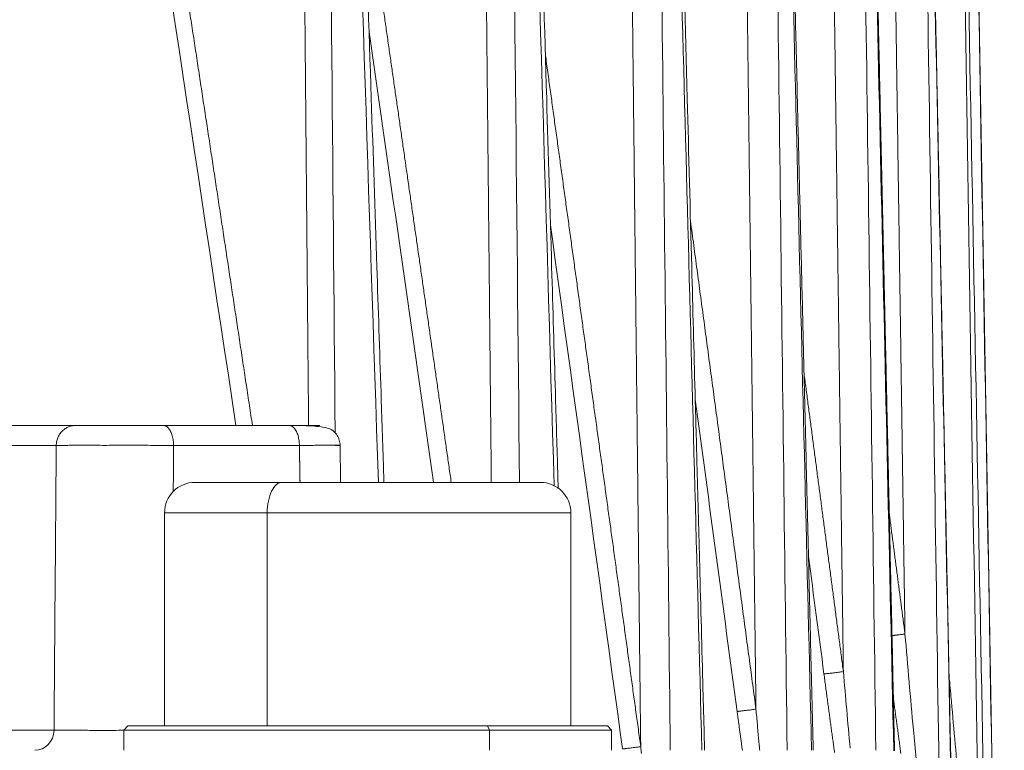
# Model space of a CAD drawing. Header units: millimetres. Extents: x 5437 to 18441, y -4466 to 3128.
# Tile 70 of 256: x 8186 to 8211, y -2734 to -2716. Entities that reach past the tile are written whole.
import ezdxf

# ---------------------------------------------------------------- set-up
doc = ezdxf.new("R2010")
doc.units = ezdxf.units.MM
doc.layers.add('1', color=7, linetype='Continuous', true_color=0xffffff)
doc.dimstyles.get("Standard").update_dxf_attribs({"dimtxt": 0.18, "dimasz": 0.18, "dimexe": 0.18, "dimexo": 0.0625, "dimgap": 0.09, "dimtad": 0, "dimtih": 1, "dimtoh": 1, "dimdec": 4, "dimzin": 0, "dimdsep": 46, "dimtxsty": 'Standard', "dimcen": 0.09, "dimadec": 0, "dimazin": 0, "dimtfac": 1, "dimtdec": 4, "dimtofl": 0, "dimtmove": 0, "dimatfit": 3, "dimfxl": 1, "dimtolj": 1, "dimtzin": 0, "dimarcsym": 0})

# ---------------------------------------------------------------- blocks, each defined once
blk = doc.blocks.new('*D53')
at = {"color": 0, "lineweight": -2, "transparency": 16777216}
for p, q in [((10989.431, -2154.415), (10692.917, -2240.821)), ((11069.431, -2154.415), (10989.431, -2154.415)), ((8443.48, -2896.412), (8443.48, -2896.232)), ((8443.39, -2896.322), (8443.57, -2896.322))]:
    blk.add_line(p, q, dxfattribs=at)
at = {"color": 0, "lineweight": 20, "transparency": 16777216}
blk.add_solid([(10689.187, -2228.02), (10696.648, -2253.622), (10616.112, -2263.203)], dxfattribs=at)
at = {"layer": 'Defpoints', "color": 0, "lineweight": 20, "transparency": 16777216}
for p in [(10616.112, -2263.203), (6270.848, -3529.44)]:
    blk.add_point(p, dxfattribs=at)
at = {"color": 0, "lineweight": 20, "transparency": 16777216, "insert": (11249.521, -2154.415), "char_height": 80, "attachment_point": 5}
blk.add_mtext('\\A1;R2260', dxfattribs=at)
blk = doc.blocks.new('*D54')
at = {"color": 0, "lineweight": -2, "transparency": 16777216}
blk.add_line((7492.685, -2896.322), (7463.516, -2896.322), dxfattribs=at)
at = {"color": 0, "lineweight": -3, "transparency": 16777216}
for start, end in [(14.724706, 87.329624), (101.590205, 175.275294)]:
    blk.add_arc((8434.119, -2896.322), 970.423, start, end, dxfattribs=at)
at = {"color": 0, "lineweight": 20, "transparency": 16777216}
for points in [[(9385.695, -2646.81), (9359.647, -2652.519), (9389.799, -2727.809)], [(7480.316, -2816.939), (7453.672, -2815.84), (7463.696, -2896.322)]]:
    blk.add_solid(points, dxfattribs=at)
at = {"layer": 'Defpoints', "color": 0, "lineweight": 20, "transparency": 16777216}
for p in [(7900.863, -2085.545), (10671.817, -2501.755), (7492.748, -2896.322), (7740.501, -2896.322), (8434.119, -2896.322)]:
    blk.add_point(p, dxfattribs=at)
at = {"color": 0, "lineweight": 20, "transparency": 16777216, "insert": (8359.241, -1928.792), "char_height": 80, "attachment_point": 5}
blk.add_mtext('\\A1;165%%D', dxfattribs=at)

msp = doc.modelspace()

# ---------------------------------------------------------------- linework, layer by layer
at = {"color": 7, "lineweight": 20}
msp.add_arc((8443.47995, -2896.41157), 893, 10.1099821, 350.11198757, dxfattribs=at)
at = {"layer": '1', "color": 0, "lineweight": 20}
for p, q in [((8209.75749, -2706.28666), (8210.8841, -2770.83029)), ((8189.85247, -2725.82157), (8192.94787, -2725.82157)), ((8187.21411, -2726.31459), (8185.42644, -2726.31459)), ((8193.19784, -2726.31459), (8190.10244, -2726.31459)), ((8189.87852, -2727.97157), (8189.87852, -2733.22157)), ((8189.87852, -2727.97157), (8192.40667, -2727.97157)), ((8192.40667, -2733.22157), (8192.40667, -2727.97157)), ((8199.87852, -2727.97157), (8192.40667, -2727.97157)), ((8199.87852, -2733.22157), (8199.87852, -2727.97157)), ((8188.97852, -2733.22157), (8188.87852, -2733.32157)), ((8197.82851, -2733.22157), (8197.87851, -2733.32157)), ((8200.87852, -2733.32157), (8200.77852, -2733.22157)), ((8185.36394, -2733.32855), (8187.15937, -2733.32855)), ((8188.87852, -2733.32157), (8197.87852, -2733.32157)), ((8188.87852, -2733.32157), (8188.87852, -2733.82157)), ((8197.87852, -2733.32157), (8200.87852, -2733.32157)), ((8197.87852, -2733.32157), (8197.87852, -2733.82157)), ((8200.87852, -2733.82157), (8200.87852, -2733.32157))]:
    msp.add_line(p, q, dxfattribs=at)
for centre, start, end in [((8190.62852, -2727.97157), 90, 180), ((8199.12852, -2727.97157), 0, 90)]:
    msp.add_arc(centre, 0.75, start, end, dxfattribs=at)
for centre, major_axis, ratio, end_param in [((8192.77744, -2727.97157), (0, -0.75), 0.49436993, 4.71238898), ((8186.68698, -2733.32157), (0, 0.5), 0.94486602, 4.69842635)]:
    msp.add_ellipse(centre, major_axis=major_axis, ratio=ratio, start_param=3.14159265, end_param=end_param, dxfattribs=at)
for points, degree in [([(8191.6363, -2725.821), (8190.64249, -2719.23332), (8189.64336, -2712.64645), (8188.63819, -2706.06052)], 3), ([(8189.03037, -2706.00398), (8189.63636, -2709.9669), (8190.2405, -2713.93011), (8190.84287, -2717.89358), (8191.44353, -2721.85732), (8192.04256, -2725.8213)], 5), ([(8193.42438, -2725.82149), (8193.38919, -2721.91452), (8193.35398, -2718.00756), (8193.31874, -2714.10059), (8193.28349, -2710.19363), (8193.24821, -2706.28666)], 5), ([(8193.90108, -2706.28666), (8193.9601, -2712.85877), (8194.01905, -2719.43089), (8194.07793, -2726.003)], 3), ([(8195.14121, -2727.22129), (8194.90995, -2720.24303), (8194.67757, -2713.26482), (8194.44402, -2706.28666)], 3), ([(8197.9211, -2727.22128), (8197.8788, -2723.03436), (8197.83646, -2718.84743), (8197.79409, -2714.66051), (8197.75169, -2710.47359), (8197.70927, -2706.28666)], 5), ([(8198.40389, -2706.28666), (8198.47427, -2713.2649), (8198.54456, -2720.24315), (8198.61474, -2727.22139)], 3), ([(8199.46678, -2727.31697), (8199.25929, -2720.30683), (8199.05094, -2713.29672), (8198.8417, -2706.28666)], 3), ([(8201.59759, -2733.73065), (8201.53616, -2728.24185), (8201.47466, -2722.75305), (8201.4131, -2717.26426), (8201.35148, -2711.77546), (8201.2898, -2706.28666)], 5), ([(8202.01793, -2706.28666), (8202.12067, -2715.46487), (8202.2232, -2724.64309), (8202.32554, -2733.82131)], 3), ([(8203.10396, -2733.81809), (8202.85921, -2724.6409), (8202.61331, -2715.46376), (8202.36623, -2706.28666)], 3), ([(8204.43435, -2732.80768), (8204.36906, -2727.50347), (8204.30369, -2722.19927), (8204.23827, -2716.89507), (8204.17277, -2711.59086), (8204.10721, -2706.28666)], 5), ([(8204.8617, -2706.28666), (8204.97479, -2715.46487), (8205.08764, -2724.64309), (8205.20026, -2733.82131)], 3), ([(8205.80191, -2733.82129), (8205.57912, -2724.64304), (8205.35541, -2715.46483), (8205.13076, -2706.28666)], 3), ([(8206.58476, -2731.88323), (8206.51585, -2726.76392), (8206.44686, -2721.6446), (8206.3778, -2716.52529), (8206.30867, -2711.40598), (8206.23946, -2706.28666)], 5), ([(8207.01391, -2706.28666), (8207.13769, -2715.46487), (8207.26119, -2724.64309), (8207.38442, -2733.82131)], 3), ([(8207.82463, -2733.83299), (8207.62071, -2724.65085), (8207.41604, -2715.46874), (8207.21059, -2706.28666)], 3), ([(8208.10116, -2730.9573), (8208.0288, -2726.02317), (8207.95637, -2721.08904), (8207.88385, -2716.15492), (8207.81126, -2711.22079), (8207.73859, -2706.28666)], 5), ([(8208.52707, -2706.28666), (8208.66411, -2715.60639), (8208.80081, -2724.92612), (8208.93719, -2734.24586)], 3), ([(8209.23336, -2734.51418), (8209.04154, -2725.10499), (8208.84906, -2715.69581), (8208.65591, -2706.28666)], 3), ([(8209.43493, -2706.28666), (8209.61623, -2717.62215), (8209.79695, -2728.95766), (8209.97709, -2740.29318)], 3), ([(8210.13819, -2740.29318), (8209.92583, -2728.95765), (8209.71267, -2717.62214), (8209.4987, -2706.28666)], 3), ([(8209.75662, -2706.28666), (8209.95358, -2717.62215), (8210.14986, -2728.95765), (8210.34547, -2740.29318)], 3), ([(8194.78513, -2712.23313), (8195.21609, -2715.23055), (8195.64648, -2718.22805), (8196.07633, -2721.22562), (8196.50565, -2724.22328), (8196.93445, -2727.221)], 5), ([(8196.50125, -2727.22114), (8195.97289, -2723.52296), (8195.44361, -2719.82492), (8194.91334, -2716.12702)], 3), ([(8199.25234, -2716.69879), (8199.72212, -2720.10506), (8200.19152, -2723.51139), (8200.66056, -2726.91776), (8201.12925, -2730.32418), (8201.59759, -2733.73065)], 5), ([(8202.82257, -2720.7844), (8203.1451, -2723.18903), (8203.46754, -2725.59368), (8203.78989, -2727.99833), (8204.11216, -2730.403), (8204.43435, -2732.80768)], 5), ([(8201.14995, -2733.78719), (8200.55927, -2729.48762), (8199.96795, -2725.18814), (8199.37595, -2720.88875)], 3), ([(8205.61719, -2724.54279), (8205.81073, -2726.01087), (8206.00425, -2727.47896), (8206.19777, -2728.94705), (8206.39127, -2730.41514), (8206.58476, -2731.88323)], 5), ([(8203.9698, -2732.86422), (8203.62664, -2730.3019), (8203.28338, -2727.73959), (8202.94, -2725.1773)], 3), ([(8185.88531, -2725.82157), (8186.27897, -2725.82157), (8186.65604, -2725.82157), (8187.01654, -2725.82157), (8187.35991, -2725.82157), (8187.68622, -2725.82157)], 5), ([(8187.15937, -2733.32855), (8187.17764, -2730.99056), (8187.19589, -2728.65258), (8187.21411, -2726.31459)], 3), ([(8190.10244, -2726.31459), (8190.10071, -2726.54109), (8190.09898, -2726.7676), (8190.09725, -2726.99411), (8190.09552, -2727.22062), (8190.09379, -2727.44712)], 5), ([(8193.21333, -2727.22158), (8193.21024, -2727.04018), (8193.20714, -2726.85878), (8193.20404, -2726.67738), (8193.20094, -2726.49599), (8193.19784, -2726.31459)], 5), ([(8194.21324, -2727.22159), (8194.19764, -2726.30838)], 1), ([(8207.71531, -2728.00501), (8207.79248, -2728.59547), (8207.86965, -2729.18593), (8207.94682, -2729.77639), (8208.02399, -2730.36684), (8208.10116, -2730.9573)], 5), ([(8206.10719, -2731.93977), (8205.98031, -2730.97684), (8205.85342, -2730.01391), (8205.72652, -2729.05098)], 3), ([(8208.10116, -2730.9573), (8208.16835, -2731.74256), (8208.2377, -2732.52789), (8208.30727, -2733.31334)], 3), ([(8206.58476, -2731.88323), (8206.63905, -2732.5112), (8206.69471, -2733.13922), (8206.75065, -2733.76731)], 3), ([(8209.19722, -2732.09415), (8209.21249, -2732.26866), (8209.22779, -2732.44318), (8209.24309, -2732.6177)], 3), ([(8209.24309, -2732.6177), (8209.30607, -2733.31933), (8209.36917, -2734.02106), (8209.43061, -2734.72291)], 3), ([(8208.30727, -2733.31334), (8208.32899, -2733.55314), (8208.35074, -2733.79294), (8208.37243, -2734.03276)], 3), ([(8201.59759, -2733.73065), (8201.60267, -2733.78705), (8201.60775, -2733.84345), (8201.61285, -2733.89985)], 3)]:
    msp.add_open_spline(points, degree=degree, dxfattribs=at)
for points, degree, knots in [([(8195.27945, -2727.22146), (8195.27575, -2727.10948), (8195.2514, -2726.37087), (8195.19304, -2724.60145), (8195.09259, -2721.55977), (8194.95521, -2717.40706), (8194.78239, -2712.1941), (8194.65511, -2708.36538), (8194.58549, -2706.27431)], 3, [0, 0, 0, 0, 0.01603802, 0.10578071, 0.25341125, 0.45165796, 0.70052086, 1, 1, 1, 1]), ([(8199.56698, -2727.37699), (8199.56218, -2727.21401), (8199.53891, -2726.42441), (8199.48524, -2724.604), (8199.39548, -2721.56235), (8199.27275, -2717.40966), (8199.1184, -2712.19673), (8199.00478, -2708.36802), (8198.94265, -2706.27696)], 3, [0, 0, 0, 0, 0.02317274, 0.11226471, 0.25882478, 0.455634, 0.7026924, 1, 1, 1, 1]), ([(8203.16973, -2733.82134), (8203.1566, -2733.32699), (8203.11633, -2731.81195), (8203.05488, -2729.50148), (8202.98985, -2727.05873), (8202.9245, -2724.60588), (8202.8434, -2721.56425), (8202.73254, -2717.4116), (8202.59315, -2712.19869), (8202.49058, -2708.37002), (8202.43449, -2706.27897)], 3, [0, 0, 0, 0, 0.05384522, 0.16502223, 0.25166363, 0.31991599, 0.43219401, 0.58296734, 0.772236, 1, 1, 1, 1]), ([(8205.84201, -2733.82117), (8205.83138, -2733.38199), (8205.80732, -2732.38767), (8205.76946, -2730.82437), (8205.72821, -2729.12153), (8205.68635, -2727.39473), (8205.64423, -2725.65782), (8205.60007, -2723.83782), (8205.55388, -2721.93541), (8205.50638, -2719.98013), (8205.46076, -2718.10323), (8205.41337, -2716.1545), (8205.35423, -2713.72407), (8205.27285, -2710.38279), (8205.20926, -2707.77484), (8205.1728, -2706.28053)], 3, [0, 0, 0, 0, 0.04783968, 0.10831108, 0.17028992, 0.23333021, 0.29641063, 0.35949106, 0.43158297, 0.5036397, 0.57247935, 0.63603406, 0.71591493, 0.83722538, 1, 1, 1, 1]), ([(8207.84461, -2733.83666), (8207.83478, -2733.39267), (8207.81264, -2732.39355), (8207.77788, -2730.82545), (8207.74012, -2729.12261), (8207.70181, -2727.39583), (8207.66325, -2725.65894), (8207.62284, -2723.83895), (8207.58057, -2721.93655), (8207.5371, -2719.98129), (8207.49536, -2718.1044), (8207.45199, -2716.15568), (8207.39788, -2713.72528), (8207.32343, -2710.38402), (8207.26527, -2707.77608), (8207.23192, -2706.28179)], 3, [0, 0, 0, 0, 0.04833841, 0.10877814, 0.17072451, 0.23373178, 0.29677916, 0.35982655, 0.4318807, 0.50389969, 0.57270328, 0.6362247, 0.71606373, 0.83731064, 1, 1, 1, 1]), ([(8209.2379, -2734.52072), (8209.23694, -2734.47375), (8209.22328, -2733.80212), (8209.19831, -2732.57535), (8209.1627, -2730.82659), (8209.12801, -2729.12375), (8209.09282, -2727.39696), (8209.05741, -2725.66005), (8209.02028, -2723.84005), (8208.98146, -2721.93765), (8208.94155, -2719.98238), (8208.90321, -2718.10548), (8208.86339, -2716.15675), (8208.8137, -2713.72634), (8208.74535, -2710.38506), (8208.69195, -2707.77711), (8208.66133, -2706.28281)], 3, [0, 0, 0, 0, 0.00499061, 0.07135363, 0.13033167, 0.19077992, 0.2522634, 0.31378603, 0.37530866, 0.44562024, 0.51589751, 0.58303713, 0.64502234, 0.72293052, 0.84124516, 1, 1, 1, 1]), ([(8187.68622, -2725.82157), (8187.70605, -2725.82157), (8187.72857, -2725.82157), (8187.75389, -2725.82157), (8187.80967, -2725.82157), (8187.8759, -2725.82157), (8187.91167, -2725.82157), (8188.06335, -2725.82157), (8188.25028, -2725.82157), (8188.40894, -2725.82157), (8188.68969, -2725.82157), (8188.98777, -2725.82157), (8189.1086, -2725.82157), (8189.33678, -2725.82157), (8189.55819, -2725.82157), (8189.66041, -2725.82157), (8189.75887, -2725.82157), (8189.85247, -2725.82157)], 5, [0, 0, 0, 0, 0, 0, 0.11370391, 0.11370391, 0.11370391, 0.22727799, 0.22727799, 0.22727799, 0.56769459, 0.56769459, 0.56769459, 0.79533231, 0.79533231, 0.79533231, 1, 1, 1, 1, 1, 1]), ([(8194.1987, -2726.31305), (8194.19812, -2726.27032), (8194.18871, -2726.20752), (8194.1581, -2726.12125), (8194.12633, -2726.05954), (8194.05309, -2725.95682), (8193.9095, -2725.87715), (8193.65438, -2725.83906), (8193.29386, -2725.82406), (8193.06955, -2725.8213), (8192.94787, -2725.82157)], 3, [0, 0, 0, 0, 0.06333363, 0.09425489, 0.12623439, 0.16364161, 0.32860453, 0.64379413, 0.82076628, 1, 1, 1, 1]), ([(8192.94787, -2725.82157), (8193.10376, -2725.82157), (8193.2455, -2725.82157), (8193.36834, -2725.82157), (8193.57293, -2725.82157), (8193.68088, -2725.82157), (8193.70805, -2725.82157), (8193.70774, -2725.82157), (8193.6608, -2725.82157), (8193.64646, -2725.82157), (8193.62943, -2725.82157), (8193.60968, -2725.82157)], 5, [0, 0, 0, 0, 0, 0, 0.43036304, 0.43036304, 0.43036304, 0.8605009, 0.8605009, 0.8605009, 1, 1, 1, 1, 1, 1]), ([(8188.40475, -2726.31063), (8188.33132, -2726.31014), (8188.2595, -2726.30974), (8188.12053, -2726.30915), (8188.05338, -2726.30895), (8187.92497, -2726.30875), (8187.86372, -2726.30874), (8187.74801, -2726.30888), (8187.69356, -2726.30904), (8187.59205, -2726.3095), (8187.545, -2726.3098), (8187.45853, -2726.31052), (8187.41913, -2726.31093), (8187.3479, -2726.31186), (8187.31609, -2726.31236), (8187.25975, -2726.31343), (8187.23523, -2726.314), (8187.21411, -2726.31459)], 3, [0, 0, 0, 0, 0.125, 0.125, 0.25, 0.25, 0.375, 0.375, 0.5, 0.5, 0.625, 0.625, 0.75, 0.75, 0.875, 0.875, 1, 1, 1, 1]), ([(8190.10244, -2726.31459), (8190.04681, -2726.314), (8189.98837, -2726.31343), (8189.86614, -2726.31236), (8189.80236, -2726.31185), (8189.67001, -2726.31093), (8189.60145, -2726.31051), (8189.46039, -2726.30979), (8189.38788, -2726.30949), (8189.24004, -2726.30903), (8189.1647, -2726.30888), (8189.01254, -2726.30873), (8188.93571, -2726.30874), (8188.78211, -2726.30895), (8188.70532, -2726.30914), (8188.5534, -2726.30974), (8188.47827, -2726.31013), (8188.40475, -2726.31063)], 3, [0, 0, 0, 0, 0.125, 0.125, 0.25, 0.25, 0.375, 0.375, 0.5, 0.5, 0.625, 0.625, 0.75, 0.75, 0.875, 0.875, 1, 1, 1, 1]), ([(8191.12834, -2727.22157), (8191.00715, -2727.22157), (8190.90317, -2727.22157), (8190.81733, -2727.22157), (8190.64521, -2727.22157), (8190.59957, -2727.22157), (8190.62028, -2727.22157), (8190.75808, -2727.22157), (8191.07995, -2727.22157), (8191.28475, -2727.22157), (8191.67879, -2727.22157), (8192.1627, -2727.22157), (8192.35778, -2727.22157), (8192.5632, -2727.22157), (8192.77744, -2727.22157)], 5, [0, 0, 0, 0, 0, 0, 0.19633007, 0.19633007, 0.19633007, 0.50423596, 0.50423596, 0.50423596, 0.81214186, 0.81214186, 0.81214186, 1, 1, 1, 1, 1, 1]), ([(8192.77744, -2727.22157), (8193.1286, -2727.22157), (8193.50349, -2727.22157), (8193.89551, -2727.22157), (8194.69875, -2727.22157), (8195.51001, -2727.22157), (8195.91006, -2727.22157), (8196.68362, -2727.22157), (8197.37655, -2727.22157), (8197.69596, -2727.22157), (8198.26838, -2727.22157), (8198.68937, -2727.22157), (8198.85733, -2727.22157), (8199.02723, -2727.22157), (8199.10596, -2727.22157), (8199.12079, -2727.22157), (8199.12831, -2727.22157), (8199.12851, -2727.22157)], 5, [0, 0, 0, 0, 0, 0, 0.22777138, 0.22777138, 0.22777138, 0.45554275, 0.45554275, 0.45554275, 0.68331413, 0.68331413, 0.68331413, 0.91108551, 0.91108551, 0.91108551, 1, 1, 1, 1, 1, 1]), ([(8206.36819, -2733.87725), (8206.36471, -2733.85201), (8206.35499, -2733.78151), (8206.33902, -2733.66534), (8206.32025, -2733.52833), (8206.30138, -2733.39007), (8206.28241, -2733.25058), (8206.26334, -2733.10984), (8206.24417, -2732.96787), (8206.2249, -2732.82466), (8206.20552, -2732.68021), (8206.18605, -2732.53451), (8206.16647, -2732.38758), (8206.14679, -2732.23941), (8206.12701, -2732.09001), (8206.11382, -2731.98998), (8206.10719, -2731.93977)], 3, [0, 0, 0, 0, 0.03909718, 0.10919902, 0.17993566, 0.25130733, 0.32331427, 0.39595672, 0.46923489, 0.543149, 0.61769927, 0.6928859, 0.7687091, 0.84516905, 0.92226596, 1, 1, 1, 1]), ([(8207.9997, -2733.89771), (8207.99635, -2733.87329), (8207.98692, -2733.80445), (8207.97141, -2733.69092), (8207.95313, -2733.55688), (8207.9348, -2733.42207), (8207.91641, -2733.2865), (8207.89796, -2733.15017), (8207.87945, -2733.01307), (8207.86089, -2732.87522), (8207.84226, -2732.73659), (8207.82501, -2732.60793), (8207.81398, -2732.52547), (8207.80917, -2732.48947)], 3, [0, 0, 0, 0, 0.05204301, 0.14670755, 0.24190779, 0.33764401, 0.43391654, 0.53072567, 0.62807168, 0.72595487, 0.82437552, 0.9233339, 1, 1, 1, 1]), ([(8204.09988, -2733.82227), (8204.09755, -2733.80535), (8204.09015, -2733.75158), (8204.07766, -2733.66068), (8204.06242, -2733.54929), (8204.04712, -2733.43709), (8204.03176, -2733.32409), (8204.01634, -2733.21027), (8204.00087, -2733.09564), (8203.98534, -2732.9802), (8203.97499, -2732.90297), (8203.9698, -2732.86422)], 3, [0, 0, 0, 0, 0.0529709, 0.16840967, 0.28468797, 0.40180604, 0.51976408, 0.63856229, 0.75820089, 0.87868006, 1, 1, 1, 1]), ([(8204.43435, -2732.80768), (8204.43992, -2732.87082), (8204.45091, -2732.99557), (8204.46733, -2733.1804), (8204.48341, -2733.36064), (8204.49917, -2733.5363), (8204.51298, -2733.6895), (8204.52155, -2733.78416), (8204.52496, -2733.82179)], 3, [0, 0, 0, 0, 0.18677292, 0.36902685, 0.54676133, 0.71997593, 0.88867021, 1, 1, 1, 1]), ([(8188.97852, -2733.22157), (8188.97806, -2733.22157), (8189.04174, -2733.22157), (8189.16958, -2733.22157), (8189.56429, -2733.22157), (8190.2073, -2733.22157), (8190.60276, -2733.22157), (8191.49928, -2733.22157), (8192.56546, -2733.22157), (8193.13061, -2733.22157), (8194.30047, -2733.22157), (8195.49934, -2733.22157), (8196.09352, -2733.22157), (8196.80232, -2733.22157), (8197.46613, -2733.22157), (8197.58894, -2733.22157), (8197.70973, -2733.22157), (8197.82852, -2733.22157)], 5, [0, 0, 0, 0, 0, 0, 0.22255687, 0.22255687, 0.22255687, 0.46321086, 0.46321086, 0.46321086, 0.70386486, 0.70386486, 0.70386486, 0.94451885, 0.94451885, 0.94451885, 1, 1, 1, 1, 1, 1]), ([(8197.82852, -2733.22157), (8198.34378, -2733.22157), (8198.82154, -2733.22157), (8199.2509, -2733.22157), (8199.99415, -2733.22157), (8200.48056, -2733.22157), (8200.65303, -2733.22157), (8200.75841, -2733.22157), (8200.77713, -2733.22157), (8200.77802, -2733.22157), (8200.77848, -2733.22157), (8200.77851, -2733.22157)], 5, [0, 0, 0, 0, 0, 0, 0.48186505, 0.48186505, 0.48186505, 0.9637301, 0.9637301, 0.9637301, 1, 1, 1, 1, 1, 1]), ([(8187.15937, -2733.32855), (8187.1804, -2733.32829), (8187.20483, -2733.32806), (8187.26101, -2733.32764), (8187.29275, -2733.32747), (8187.36384, -2733.3272), (8187.40319, -2733.32712), (8187.48956, -2733.32706), (8187.53658, -2733.32709), (8187.63803, -2733.32729), (8187.69247, -2733.32747), (8187.80817, -2733.32798), (8187.86943, -2733.32832), (8187.99787, -2733.32919), (8188.06505, -2733.32972), (8188.20409, -2733.33097), (8188.27596, -2733.3317), (8188.34945, -2733.33253)], 3, [0, 0, 0, 0, 0.125, 0.125, 0.25, 0.25, 0.375, 0.375, 0.5, 0.5, 0.625, 0.625, 0.75, 0.75, 0.875, 0.875, 1, 1, 1, 1]), ([(8188.34945, -2733.33253), (8188.42303, -2733.3317), (8188.49823, -2733.33097), (8188.6503, -2733.32971), (8188.72716, -2733.32918), (8188.87021, -2733.32837), (8188.9364, -2733.32807), (8189.00211, -2733.32783)], 3, [0, 0, 0, 0, 0.34957413, 0.34957413, 0.69914826, 0.69914826, 1, 1, 1, 1])]:
    msp.add_open_spline(points, degree=degree, knots=knots, dxfattribs=at)
for points, weights in [([(8187.21411, -2726.31459), (8187.22061, -2725.82157), (8187.68622, -2725.82157)], [1, 0.712026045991, 1]), ([(8189.85247, -2725.82157), (8190.099, -2725.82157), (8190.10244, -2726.31459)], [1, 0.712026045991, 1]), ([(8192.94787, -2725.82157), (8193.1944, -2725.82157), (8193.19784, -2726.31459)], [1, 0.712026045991, 1]), ([(8194.08026, -2726.31459), (8194.64398, -2726.29511), (8193.19784, -2726.31459)], [1, 0.767568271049, 1]), ([(8208.10116, -2730.9573), (8207.91482, -2730.98165), (8207.77461, -2730.99781)], [1, 0.880842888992, 0.885486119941]), ([(8206.58476, -2731.88323), (8206.20816, -2731.93285), (8206.10719, -2731.93977)], [1, 0.796268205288, 1]), ([(8204.43435, -2732.80768), (8204.08978, -2732.85383), (8203.9698, -2732.86422)], [1, 0.821043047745, 1]), ([(8201.59759, -2733.73065), (8201.28415, -2733.77373), (8201.14995, -2733.78719)], [1, 0.845025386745, 1])]:
    msp.add_rational_spline(points, weights, degree=2, dxfattribs=at)

# ---------------------------------------------------------------- dimensions: what is measured, and where the dimension line sits
at = {"color": 0, "lineweight": 20}
dim = msp.add_angular_dim_2l(base=(7900.86303, -2085.54536), line1=((8434.11893, -2896.32157), (10671.81706, -2501.75501)), line2=((7740.5009, -2896.32157), (7492.74781, -2896.32157)), text='165%%D', dimstyle='Standard', override={"dimtxt": 80, "dimasz": 80, "dimlwd": 65533}, dxfattribs=at)
dim.commit()
dim.dimension.update_dxf_attribs({"geometry": '*D54', "text_midpoint": (8359.2409, -1928.79214), "dimtype": 162})
dim = msp.add_diameter_dim_2p(p1=(6270.84796, -3529.44022), p2=(10616.11195, -2263.20291), text='R2260', dimstyle='Standard', override={"dimtxt": 80, "dimasz": 80, "dimdec": 0}, dxfattribs=at)
dim.commit()
dim.dimension.update_dxf_attribs({"geometry": '*D53', "text_midpoint": (11249.52071, -2154.41547), "dimtype": 163})

doc.saveas('drawing.dxf')
